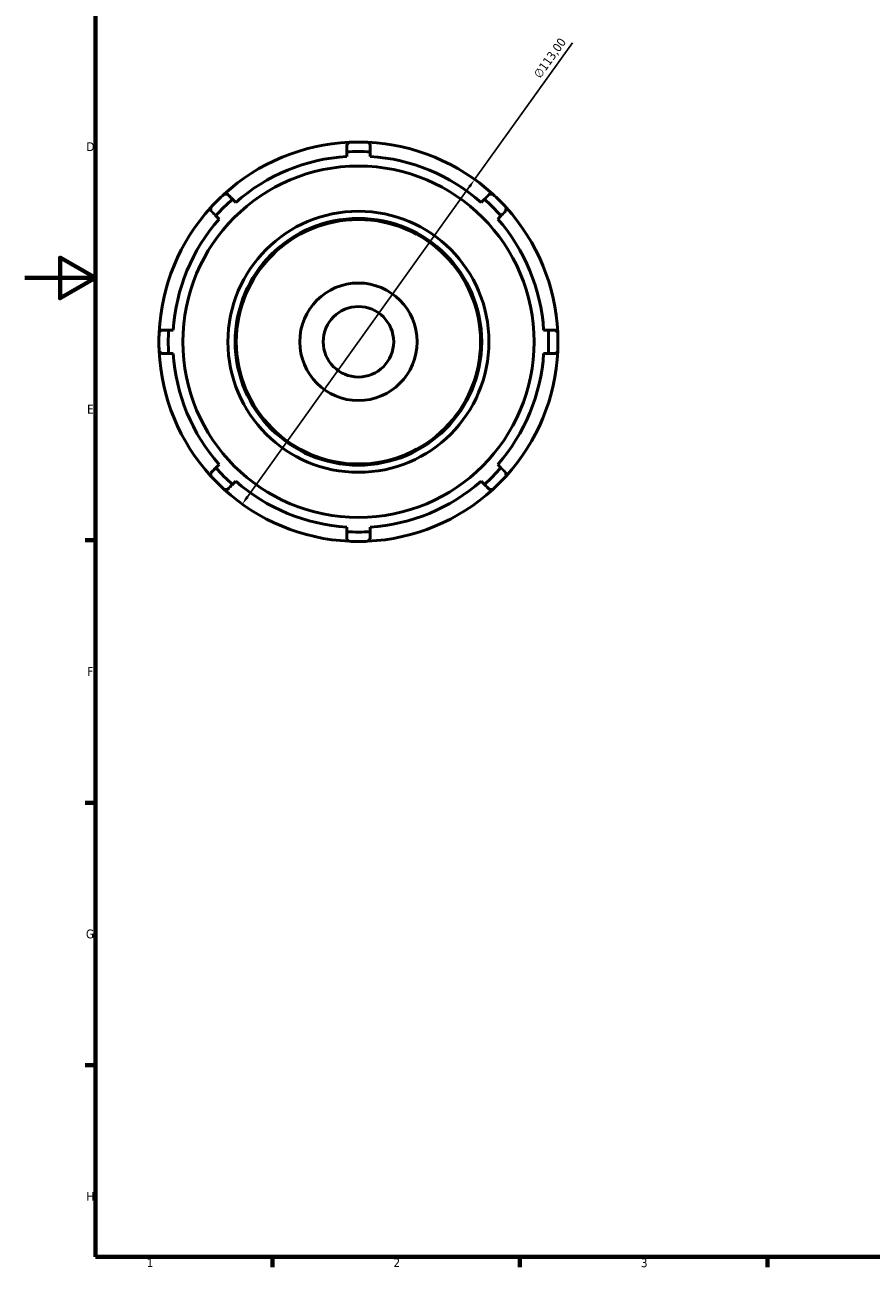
# Model space of a CAD drawing. Header units: millimetres. Extents: x -20 to 931, y -14 to 609.
# Tile 1 of 5: x 0 to 240, y 17 to 369. Entities that reach past the tile are written whole.
import ezdxf

# ---------------------------------------------------------------- set-up
doc = ezdxf.new("R2010")
doc.units = ezdxf.units.MM
for name, color, linetype, lineweight in [('Border (ISO)', 7, 'Continuous', 70), ('Dimension (ISO)', 7, 'Continuous', 25), ('Visible (ISO)', 7, 'Continuous', 50)]:
    doc.layers.add(name, color=color, linetype=linetype, lineweight=lineweight)
doc.styles.add('Note Text (ISO)', font='tahoma.ttf')
doc.dimstyles.new('Default (ISO)', dxfattribs={"dimtxt": 2.5, "dimasz": 2.5, "dimexe": 3.175, "dimexo": 0, "dimgap": 0.762, "dimtad": 1, "dimrnd": 1e-08, "dimzin": 0, "dimtxsty": 'Note Text (ISO)', "dimcen": 0.09, "dimdle": 10, "dimclrd": 256, "dimclre": 256, "dimclrt": 256, "dimazin": 0, "dimtfac": 1.40208, "dimtmove": 0, "dimatfit": 3, "dimfxl": 1, "dimtolj": 1, "dimtzin": 0, "dimlwd": -1, "dimlwe": -1, "dimarcsym": 0})

# ---------------------------------------------------------------- blocks, each defined once
blk = doc.blocks.new('Borders Default Border')
at = {"layer": 'Border (ISO)'}
for p, q in [((20, 222.75), (17.1, 222.75)), ((20, 148.5), (17.1, 148.5)), ((20, 74.25), (17.1, 74.25)), ((70.08, 20), (70.08, 17.1)), ((140.17, 20), (140.17, 17.1)), ((210.25, 20), (210.25, 17.1))]:
    blk.add_line(p, q, dxfattribs=at)
at = {"layer": 'Border (ISO)', "flags": 128}
for points in [[(20, 20), (20, 574), (821, 574), (821, 20), (20, 20)], [(0, 297), (20, 297), (10, 302.77), (10, 291.23), (20, 297)]]:
    blk.add_lwpolyline(points, dxfattribs=at)
at = {"layer": 'Border (ISO)', "color": 232, "true_color": 0xca0064, "char_height": 2.5, "attachment_point": 7, "style": 'Note Text (ISO)'}
for s, insert in [('D', (17.43, 332.88)), ('E', (17.64, 258.63)), ('F', (17.7, 184.38)), ('G', (17.31, 110.08)), ('H', (17.44, 35.88)), ('1', (34.48, 17.1)), ('2', (104.37, 17.1)), ('3', (174.43, 17.05))]:
    blk.add_mtext(s, dxfattribs=dict(at, insert=insert))
blk = doc.blocks.new('*D11')
at = {"layer": 'Defpoints', "color": 0, "transparency": 16777216}
for p in [(127.36, 324.86), (61.56, 233)]:
    blk.add_point(p, dxfattribs=at)
at = {"layer": 'Dimension (ISO)', "transparency": 16777216}
for p, q in [((127.36, 324.86), (155.03, 363.48)), ((63.01, 235.03), (125.91, 322.83))]:
    blk.add_line(p, q, dxfattribs=at)
blk.add_arc((94.46, 278.93), 56.5, 51.1638, 177.3007, dxfattribs=at)
for points in [[(125.57, 323.07), (126.24, 322.58), (127.36, 324.86)], [(62.67, 235.27), (63.35, 234.79), (61.56, 233)]]:
    blk.add_solid(points, dxfattribs=at)
at = {"layer": 'Dimension (ISO)', "color": 232, "true_color": 0xca0064, "transparency": 16777216, "insert": (143.86, 354.72), "char_height": 2.5, "attachment_point": 1, "rotation": 54.3836, "style": 'Note Text (ISO)'}
blk.add_mtext('\\A1;∅113,00', dxfattribs=at)

msp = doc.modelspace()

# ---------------------------------------------------------------- linework, layer by layer
at = {"layer": 'Visible (ISO)'}
for p, q in [((91.1336, 332.6647), (91.1336, 331.3671)), ((97.7834, 331.3671), (97.7834, 332.6647)), ((59.7291, 318.3589), (58.8116, 319.2765)), ((130.1055, 319.2765), (129.1879, 318.3589)), ((54.1095, 314.5743), (55.027, 313.6568)), ((133.8901, 313.6568), (134.8076, 314.5743)), ((42.0188, 282.2523), (40.7212, 282.2523)), ((148.1959, 282.2523), (146.8982, 282.2523)), ((40.7212, 275.6025), (42.0188, 275.6025)), ((146.8982, 275.6025), (148.1959, 275.6025)), ((55.027, 244.198), (54.1095, 243.2804)), ((134.8076, 243.2804), (133.8901, 244.198)), ((58.8116, 238.5783), (59.7291, 239.4958)), ((129.1879, 239.4958), (130.1055, 238.5783)), ((91.1336, 226.4877), (91.1336, 225.1901)), ((97.7834, 225.1901), (97.7834, 226.4877))]:
    msp.add_line(p, q, dxfattribs=at)
for radius in [49.72, 36.9375, 34.9115, 34.579, 16.6245, 9.9747]:
    msp.add_circle((94.4585, 278.9274), radius, dxfattribs=at)
for radius, start, end in [(56.5, 92.699329, 132.300671), (56.5, 87.300671, 92.699329), (56.5, 47.699329, 87.300671), (52.545, 93.62794, 131.37206), (53.8401, 86.45944, 93.54056), (52.545, 48.62794, 86.37206), (56.5, 132.300671, 137.699329), (56.5, 42.300671, 47.699329), (56.5, 137.699329, 177.300671), (53.8401, 131.45944, 138.54056), (53.8401, 41.45944, 48.54056), (56.5, 2.699329, 42.300671), (52.545, 138.62794, 176.37206), (52.545, 3.62794, 41.37206), (56.5, 177.300671, 182.699329), (53.8401, 176.45944, 183.54056), (53.8401, 356.45944, 3.54056), (56.5, 357.300671, 2.699329), (56.5, 182.699329, 222.300671), (52.545, 183.62794, 221.37206), (52.545, 318.62794, 356.37206), (56.5, 317.699329, 357.300671), (53.8401, 221.45944, 228.54056), (53.8401, 311.45944, 318.54056), (56.5, 222.300671, 227.699329), (52.545, 228.62794, 266.37206), (52.545, 273.62794, 311.37206), (56.5, 312.300671, 317.699329), (56.5, 227.699329, 267.300671), (56.5, 272.699329, 312.300671), (53.8401, 266.45944, 273.54056), (56.5, 267.300671, 272.699329)]:
    msp.add_arc((94.4585, 278.9274), radius, start, end, dxfattribs=at)
for points, weights in [([(91.1336, 334.6645), (91.4637, 335.0125), (91.7977, 335.3647)], [1.00023393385, 1.00015386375, 1]), ([(91.1336, 334.6645), (91.1336, 333.6464), (91.1336, 332.6647)], [1.00456245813, 1.00244528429, 1]), ([(97.1194, 335.3647), (97.4534, 335.0125), (97.7834, 334.6645)], [1, 1.00015386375, 1.00023393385]), ([(97.7834, 332.6647), (97.7834, 333.6464), (97.7834, 334.6645)], [1, 1.00244528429, 1.00456245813]), ([(56.4328, 320.7161), (56.918, 320.7032), (57.3975, 320.6905)], [1, 1.00015386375, 1.00023393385]), ([(58.8116, 319.2765), (58.1174, 319.9706), (57.3975, 320.6905)], [1, 1.00244528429, 1.00456245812]), ([(131.5196, 320.6905), (130.7997, 319.9706), (130.1055, 319.2765)], [1.00456245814, 1.0024452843, 1]), ([(131.5196, 320.6905), (131.9991, 320.7032), (132.4842, 320.7161)], [1.00023393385, 1.00015386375, 1]), ([(52.6954, 315.9884), (52.6827, 316.4679), (52.6698, 316.9531)], [1.00023393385, 1.00015386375, 1]), ([(136.2473, 316.9531), (136.2344, 316.4679), (136.2217, 315.9884)], [1, 1.00015386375, 1.00023393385]), ([(52.6954, 315.9884), (53.4153, 315.2685), (54.1095, 314.5743)], [1.00456245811, 1.00244528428, 1]), ([(134.8076, 314.5743), (135.5018, 315.2685), (136.2217, 315.9884)], [1, 1.00244528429, 1.00456245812]), ([(38.0212, 281.5882), (38.3734, 281.9222), (38.7214, 282.2523)], [1, 1.00015386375, 1.00023393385]), ([(40.7212, 282.2523), (39.7395, 282.2523), (38.7214, 282.2523)], [1, 1.00244528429, 1.00456245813]), ([(150.1956, 282.2523), (149.1776, 282.2523), (148.1959, 282.2523)], [1.00456245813, 1.00244528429, 1]), ([(150.1956, 282.2523), (150.5437, 281.9222), (150.8959, 281.5882)], [1.00023393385, 1.00015386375, 1]), ([(38.7214, 275.6025), (38.3734, 275.9325), (38.0212, 276.2665)], [1.00023393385, 1.00015386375, 1]), ([(38.7214, 275.6025), (39.7395, 275.6025), (40.7212, 275.6025)], [1.00456245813, 1.00244528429, 1]), ([(148.1959, 275.6025), (149.1776, 275.6025), (150.1956, 275.6025)], [1, 1.00244528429, 1.00456245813]), ([(150.8959, 276.2665), (150.5437, 275.9325), (150.1956, 275.6025)], [1, 1.00015386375, 1.00023393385]), ([(54.1095, 243.2804), (53.4153, 242.5862), (52.6954, 241.8663)], [1, 1.00244528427, 1.00456245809]), ([(136.2217, 241.8663), (135.5018, 242.5862), (134.8076, 243.2804)], [1.00456245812, 1.00244528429, 1]), ([(52.6698, 240.9017), (52.6827, 241.3869), (52.6954, 241.8663)], [1, 1.00015386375, 1.00023393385]), ([(136.2217, 241.8663), (136.2344, 241.3869), (136.2473, 240.9017)], [1.00023393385, 1.00015386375, 1]), ([(57.3975, 237.1642), (56.918, 237.1515), (56.4328, 237.1387)], [1.00023393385, 1.00015386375, 1]), ([(57.3975, 237.1642), (58.1174, 237.8841), (58.8116, 238.5783)], [1.00456245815, 1.0024452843, 1]), ([(130.1055, 238.5783), (130.7997, 237.8841), (131.5196, 237.1642)], [1, 1.0024452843, 1.00456245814]), ([(132.4842, 237.1387), (131.9991, 237.1515), (131.5196, 237.1642)], [1, 1.00015386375, 1.00023393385]), ([(91.1336, 225.1901), (91.1336, 224.2084), (91.1336, 223.1903)], [1, 1.00244528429, 1.00456245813]), ([(97.7834, 223.1903), (97.7834, 224.2084), (97.7834, 225.1901)], [1.00456245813, 1.00244528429, 1]), ([(91.7977, 222.4901), (91.4637, 222.8422), (91.1336, 223.1903)], [1, 1.00015386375, 1.00023393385]), ([(97.7834, 223.1903), (97.4534, 222.8422), (97.1194, 222.4901)], [1.00023393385, 1.00015386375, 1])]:
    msp.add_rational_spline(points, weights, degree=2, dxfattribs=at)

# ---------------------------------------------------------------- block references
msp.add_blockref('Borders Default Border', (0, 0))

# ---------------------------------------------------------------- dimensions: what is measured, and where the dimension line sits
at = {"layer": 'Dimension (ISO)'}
dim = msp.add_diameter_dim_2p(p1=(61.5554, 232.9966), p2=(127.3617, 324.8581), dimstyle='Default (ISO)', override={"dimdec": 2, "dimlfac": 1, "dimtp": 0, "dimtm": 0, "dimtdec": 2, "dimatfit": 2}, dxfattribs=at)
dim.commit()
dim.dimension.update_dxf_attribs({"geometry": '*D11', "text_midpoint": (150.8387, 357.6306), "dimtype": 163})

doc.saveas('drawing.dxf')
